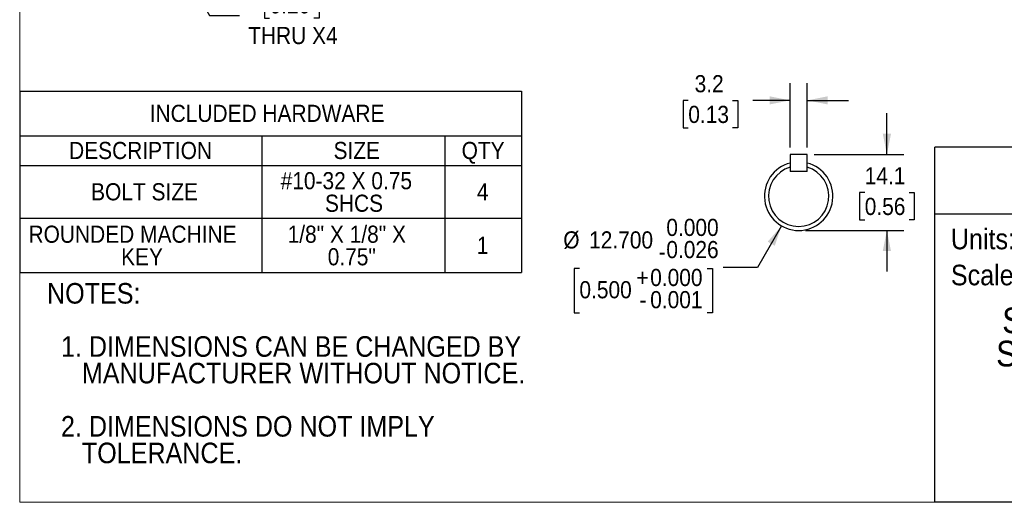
# Model space of a CAD drawing. Header units: millimetres. Extents: x 0 to 559, y 0 to 432.
# Tile 1 of 32: x 0 to 365, y 0 to 179. Entities that reach past the tile are written whole.
import ezdxf
from ezdxf.enums import TextEntityAlignment as Align

# ---------------------------------------------------------------- set-up
doc = ezdxf.new("R2010")
doc.units = ezdxf.units.MM
doc.header["$LTSCALE"] = 2
doc.linetypes.add('SLD-Solid', pattern=[0])
doc.layers.add('SLD-0', color=7, linetype='SLD-Solid', lineweight=25)
doc.layers.add('TEXT', color=140, linetype='SLD-Solid', lineweight=25)
doc.styles.add('SLDTEXTSTYLE0', font='GOTHIC.TTF', dxfattribs={"width": 0.913})
doc.dimstyles.new('SLDDIMSTYLE5', dxfattribs={"dimtxt": 6.35, "dimasz": 7.62, "dimexe": 0, "dimexo": 0.0625, "dimgap": 1.5875, "dimtad": 0, "dimtih": 1, "dimtoh": 1, "dimdec": 1, "dimrnd": 1e-09, "dimzin": 12, "dimdsep": 46, "dimtxsty": 'SLDTEXTSTYLE0', "dimsah": 1, "dimcen": 0, "dimadec": 0, "dimazin": 3, "dimtfac": 1, "dimtdec": 1, "dimtofl": 0, "dimtmove": 0, "dimatfit": 3, "dimfxl": 0, "dimfrac": 2, "dimtolj": 1, "dimtzin": 12, "dimarcsym": 0})
doc.dimstyles.new('SLDDIMSTYLE7', dxfattribs={"dimtxt": 6.35, "dimasz": 7.62, "dimexe": 0, "dimexo": 0.0625, "dimgap": 1.5875, "dimtad": 0, "dimtih": 1, "dimtoh": 1, "dimdec": 1, "dimlfac": 0.5, "dimrnd": 1e-09, "dimzin": 12, "dimdsep": 46, "dimtxsty": 'SLDTEXTSTYLE0', "dimsah": 1, "dimcen": 0.09, "dimadec": 0, "dimazin": 3, "dimtfac": 1, "dimtdec": 3, "dimtmove": 0, "dimatfit": 0, "dimfxl": 0, "dimfrac": 2, "dimtolj": 1, "dimtzin": 12, "dimarcsym": 0})
doc.dimstyles.new('SLDDIMSTYLE8', dxfattribs={"dimtxt": 6.35, "dimasz": 7.62, "dimexe": 0, "dimexo": 0.0625, "dimgap": 1.5875, "dimtad": 0, "dimtih": 1, "dimtoh": 1, "dimdec": 1, "dimlfac": 0.5, "dimrnd": 1e-09, "dimzin": 12, "dimdsep": 46, "dimtxsty": 'SLDTEXTSTYLE0', "dimsah": 1, "dimcen": 0.09, "dimadec": 0, "dimazin": 3, "dimtfac": 1, "dimtdec": 1, "dimtmove": 0, "dimatfit": 0, "dimfxl": 0, "dimfrac": 2, "dimtolj": 1, "dimtzin": 12, "dimarcsym": 0})
doc.dimstyles.new('SLDDIMSTYLE9', dxfattribs={"dimtxt": 6.35, "dimasz": 7.62, "dimexe": 0, "dimexo": 0.0625, "dimgap": 1.5875, "dimtad": 0, "dimtih": 1, "dimtoh": 1, "dimdec": 3, "dimlfac": 0.5, "dimrnd": 1e-09, "dimzin": 4, "dimdsep": 46, "dimtxsty": 'SLDTEXTSTYLE0', "dimsah": 1, "dimcen": 0, "dimadec": 0, "dimazin": 1, "dimtol": 1, "dimtm": 0.026, "dimtfac": 1, "dimtdec": 3, "dimtofl": 0, "dimtmove": 0, "dimatfit": 3, "dimfxl": 0, "dimfrac": 2, "dimtolj": 1, "dimtzin": 0, "dimarcsym": 0})

# ---------------------------------------------------------------- blocks, each defined once
blk = doc.blocks.new('SW_NOTE_0')
at = {"layer": 'TEXT', "color": 0, "insert": (0, 9.73), "char_height": 7.62, "attachment_point": 1, "style": 'SLDTEXTSTYLE0'}
blk.add_mtext('Scale: Full', dxfattribs=at)
blk = doc.blocks.new('SW_NOTE_0_1')
at = {"layer": 'TEXT', "color": 0, "insert": (0, 9.73), "char_height": 7.62, "attachment_point": 1, "style": 'SLDTEXTSTYLE0'}
blk.add_mtext('Units: mm [inch]', dxfattribs=at)
blk = doc.blocks.new('Block1')
at = {"layer": 'TEXT'}
for p, q in [((558.8, 131.53), (339.29, 131.53)), ((339.29, 0.01), (339.29, 131.53)), ((558.8, 0.01), (558.8, 131.53)), ((339.29, 106.79), (558.8, 106.79)), ((558.8, 0.01), (339.29, 0.01))]:
    blk.add_line(p, q, dxfattribs=at)
at = {"layer": 'TEXT', "color": 140}
for name, p in [('SW_NOTE_0_1', (345.18, 91.61)), ('SW_NOTE_0', (345.18, 78.26))]:
    blk.add_blockref(name, p, dxfattribs=at)
at = {"layer": 'TEXT', "color": 140, "style": 'SLDTEXTSTYLE0', "width": 0.913}
for tag, height, p in [('AUTOATTR0', 8.47, (407.55, 110.71)), ('AUTOATTR1_0', 9.53, (364.2, 59.77)), ('AUTOATTR1_1', 9.53, (361.95, 47.46)), ('AUTOATTR1_2', 9.53, (372.13, 35.14))]:
    blk.add_attdef(tag, text='', height=height, dxfattribs=at).set_placement(p, align=Align.BOTTOM_LEFT)
blk = doc.blocks.new('Block2')
at = {"color": 7, "linetype": 'SLD-Solid', "lineweight": 18}
for p, q in [((0, 0.01), (0, 431.81)), ((558.8, 0.01), (0, 0.01))]:
    blk.add_line(p, q, dxfattribs=at)
blk = doc.blocks.new('SW_NOTE_0_2')
at = {"layer": 'TEXT', "color": 0, "char_height": 7.62, "attachment_point": 1, "style": 'SLDTEXTSTYLE0'}
for s, insert in [('NOTES:', (0, 9.73)), ('  1. DIMENSIONS CAN BE CHANGED BY     ', (0, -9.97)), ('     MANUFACTURER WITHOUT NOTICE.', (0, -19.83)), ('  2. DIMENSIONS DO NOT IMPLY ', (0, -39.53)), ('     TOLERANCE.', (0, -49.39))]:
    blk.add_mtext(s, dxfattribs=dict(at, insert=insert))
blk = doc.blocks.new('SW_TABLEANNOTATION_0')
at = {"layer": 'SLD-0', "color": 0}
for p, q in [((0, 0), (0, -16.47)), ((0, 0), (89.76, 0)), ((89.76, 0), (157.65, 0)), ((157.65, 0), (185.99, 0)), ((185.99, 0), (185.99, -16.47)), ((0, -16.47), (0, -27.52)), ((0, -16.47), (89.76, -16.47)), ((89.76, -16.47), (89.76, -27.52)), ((89.76, -16.47), (157.65, -16.47)), ((157.65, -16.47), (157.65, -27.52)), ((157.65, -16.47), (185.99, -16.47)), ((185.99, -16.47), (185.99, -27.52)), ((0, -27.52), (0, -47.06)), ((0, -27.52), (89.76, -27.52)), ((89.76, -27.52), (89.76, -47.06)), ((89.76, -27.52), (157.65, -27.52)), ((157.65, -27.52), (157.65, -47.06)), ((157.65, -27.52), (185.99, -27.52)), ((185.99, -27.52), (185.99, -47.06)), ((0, -47.06), (0, -67.16)), ((0, -47.06), (89.76, -47.06)), ((89.76, -47.06), (89.76, -67.16)), ((89.76, -47.06), (157.65, -47.06)), ((157.65, -47.06), (157.65, -67.16)), ((157.65, -47.06), (185.99, -47.06)), ((185.99, -47.06), (185.99, -67.16)), ((0, -67.16), (89.76, -67.16)), ((89.76, -67.16), (157.65, -67.16)), ((157.65, -67.16), (185.99, -67.16))]:
    blk.add_line(p, q, dxfattribs=at)
at = {"layer": 'SLD-0', "color": 0, "char_height": 6.35, "attachment_point": 1, "style": 'SLDTEXTSTYLE0'}
for s, insert in [(' INCLUDED HARDWARE', (46.04, -5.01)), ('DESCRIPTION', (18.31, -18.77)), ('SIZE', (116.34, -18.77)), ('QTY', (163.82, -18.77)), ('#10-32 X 0.75 ', (96.73, -29.96)), ('BOLT SIZE', (26.47, -34.07)), ('4', (169.47, -34.07)), ('SHCS', (113.16, -38.31)), ('ROUNDED MACHINE ', (3.27, -49.78)), ('1/8" X 1/8" X ', (99.32, -49.78)), ('1', (169.47, -53.89)), ('KEY', (37.6, -58.13)), ('0.75"', (114.18, -58.13))]:
    blk.add_mtext(s, dxfattribs=dict(at, insert=insert))
blk = doc.blocks.new('_D_15')
at = {"layer": 'SLD-0'}
for p, q in [((47.3, 220.29), (70.42, 180.26)), ((92.63, 189.41), (90.7, 189.41)), ((90.7, 189.41), (90.7, 179.32)), ((109.05, 189.41), (110.99, 189.41)), ((110.99, 189.41), (110.99, 179.32)), ((70.42, 180.26), (81.53, 180.26)), ((90.7, 179.32), (92.63, 179.32)), ((110.99, 179.32), (109.05, 179.32))]:
    blk.add_line(p, q, dxfattribs=at)
blk.add_solid([(47.3, 220.29), (49.79, 212.93), (52.43, 214.45)], dxfattribs=at)
at = {"layer": 'SLD-0', "char_height": 6.35, "attachment_point": 1, "style": 'SLDTEXTSTYLE0'}
for s, insert in [('%%c', (90.19, 198.81)), ('5.1', (99.77, 198.81)), ('0.20', (92.63, 187.44)), ('THRU X4', (84.7, 176.07))]:
    blk.add_mtext(s, dxfattribs=dict(at, insert=insert))
blk = doc.blocks.new('_D_17')
at = {"layer": 'SLD-0'}
for p, q in [((321.45, 128.87), (321.45, 144.11)), ((294.47, 128.87), (327.8, 128.87)), ((313.24, 114.72), (311.31, 114.72)), ((311.31, 114.72), (311.31, 104.64)), ((329.67, 114.72), (331.6, 114.72)), ((331.6, 114.72), (331.6, 104.64)), ((311.31, 104.64), (313.24, 104.64)), ((331.6, 104.64), (329.67, 104.64)), ((291.29, 100.68), (327.8, 100.68)), ((321.45, 100.68), (321.45, 85.44))]:
    blk.add_line(p, q, dxfattribs=at)
for points in [[(321.45, 128.87), (322.98, 136.49), (319.93, 136.49)], [(321.45, 100.68), (319.93, 93.06), (322.98, 93.06)]]:
    blk.add_solid(points, dxfattribs=at)
at = {"layer": 'SLD-0', "char_height": 6.35, "attachment_point": 1, "style": 'SLDTEXTSTYLE0'}
for s, insert in [('14.1', (313.24, 124.13)), ('0.56', (313.24, 112.76))]:
    blk.add_mtext(s, dxfattribs=dict(at, insert=insert))
blk = doc.blocks.new('_D_18')
at = {"layer": 'SLD-0'}
for p, q in [((285.58, 131.41), (285.58, 155.22)), ((291.93, 131.41), (291.93, 155.22)), ((247.84, 148.82), (245.91, 148.82)), ((245.91, 148.82), (245.91, 138.74)), ((264.27, 148.82), (266.2, 148.82)), ((266.2, 148.82), (266.2, 138.74)), ((285.58, 148.87), (271.77, 148.87)), ((291.93, 148.87), (307.17, 148.87)), ((245.91, 138.74), (247.84, 138.74)), ((266.2, 138.74), (264.27, 138.74))]:
    blk.add_line(p, q, dxfattribs=at)
for points in [[(285.58, 148.87), (277.96, 150.39), (277.96, 147.35)], [(291.93, 148.87), (299.55, 147.35), (299.55, 150.39)]]:
    blk.add_solid(points, dxfattribs=at)
at = {"layer": 'SLD-0', "char_height": 6.35, "attachment_point": 1, "style": 'SLDTEXTSTYLE0'}
for s, insert in [('3.2', (250.19, 158.22)), ('0.13', (247.84, 146.85))]:
    blk.add_mtext(s, dxfattribs=dict(at, insert=insert))
blk = doc.blocks.new('_D_19')
at = {"layer": 'SLD-0'}
for p, q in [((282.4, 102.38), (273.51, 86.97)), ((207.48, 86.55), (205.54, 86.55)), ((205.54, 86.55), (205.54, 70.13)), ((254.84, 86.55), (256.77, 86.55)), ((256.77, 86.55), (256.77, 70.13)), ((273.51, 86.97), (260.81, 86.97)), ((205.54, 70.13), (207.48, 70.13)), ((256.77, 70.13), (254.84, 70.13))]:
    blk.add_line(p, q, dxfattribs=at)
blk.add_solid([(282.4, 102.38), (277.28, 96.54), (279.91, 95.02)], dxfattribs=at)
at = {"layer": 'SLD-0', "char_height": 6.35, "attachment_point": 1, "style": 'SLDTEXTSTYLE0'}
for s, insert in [('0.000', (239.7, 105)), ('%%c', (201.5, 100.36)), ('12.700', (211.08, 100.36)), ('0.026', (239.7, 96.79)), ('-', (236.88, 95.96)), ('+', (228.59, 86.45)), ('0.000', (233.72, 86.45)), ('0.500', (207.48, 81.91)), ('0.001', (233.72, 78.24)), ('-', (229.75, 78.24))]:
    blk.add_mtext(s, dxfattribs=dict(at, insert=insert))

msp = doc.modelspace()

# ---------------------------------------------------------------- linework, layer by layer
for p, q in [((291.9298, 128.8702), (285.5798, 128.8702)), ((285.5798, 128.8702), (285.5798, 125.6729)), ((291.9298, 125.6729), (291.9298, 128.8702)), ((285.5798, 124.0917), (285.5798, 122.5202)), ((291.9298, 122.5202), (285.5798, 122.5202)), ((291.9298, 122.5202), (291.9298, 124.0917))]:
    msp.add_line(p, q)
for radius, start, end in [(12.7, 104.477512, 75.522488), (11.176, 106.504516, 73.495484)]:
    msp.add_arc((288.7548, 113.3762), radius, start, end)
for points in [[(285.5798, 125.6729), (285.5798, 125.147), (285.5798, 124.6201), (285.5798, 124.0917)], [(291.9298, 124.0917), (291.9298, 124.6201), (291.9298, 125.147), (291.9298, 125.6729)]]:
    msp.add_open_spline(points, degree=3)

# ---------------------------------------------------------------- block references
at = {"color": 7, "linetype": 'Continuous'}
msp.add_blockref('Block2', (0, 0), dxfattribs=at)
msp.add_blockref('Block1', (0, 0), dxfattribs=at).add_auto_attribs({'AUTOATTR0': 'HPGCN23-8025', 'AUTOATTR1_0': 'SURE GEAR HIGH PRECISION ', 'AUTOATTR1_1': 'STRAIN WAVE GEARBOX-80:1 ', 'AUTOATTR1_2': 'RATIO, NEMA 23 MOTORS '})
at = {"layer": 'SLD-0'}
msp.add_blockref('SW_TABLEANNOTATION_0', (0.0049, 152.2565), dxfattribs=at)
at = {"layer": 'TEXT'}
msp.add_blockref('SW_NOTE_0_2', (10.1391, 71.4915), dxfattribs=at)

# ---------------------------------------------------------------- dimensions: what is measured, and where the dimension line sits
at = {"layer": 'SLD-0'}
dim = msp.add_diameter_dim_2p(p1=(44.7491, 224.7105), p2=(47.3018, 220.289), text='<>\\PTHRU X4', dimstyle='SLDDIMSTYLE5', dxfattribs=at)
dim.commit()
dim.dimension.update_dxf_attribs({"geometry": '_D_15', "text_midpoint": (100.8423, 184.3653), "dimtype": 163})
for base, p2, angle, dimstyle, picture, middle in [((285.5798, 148.8702), (285.5798, 128.8702), 0, 'SLDDIMSTYLE8', '_D_18', (256.0548, 148.8702)), ((321.4548, 100.6762), (288.7548, 100.6762), 90, 'SLDDIMSTYLE7', '_D_17', (321.4548, 114.7732))]:
    dim = msp.add_linear_dim(base=base, p1=(291.9298, 128.8702), p2=p2, angle=angle, dimstyle=dimstyle, dxfattribs=at)
    dim.commit()
    dim.dimension.update_dxf_attribs({"geometry": picture, "text_midpoint": middle, "dimtype": 160})
dim = msp.add_diameter_dim_2p(p1=(295.1048, 124.3747), p2=(282.4048, 102.3777), dimstyle='SLDDIMSTYLE9', dxfattribs=at)
dim.commit()
dim.dimension.update_dxf_attribs({"geometry": '_D_19', "text_midpoint": (231.1554, 86.9716), "dimtype": 163})

doc.saveas('drawing.dxf')
